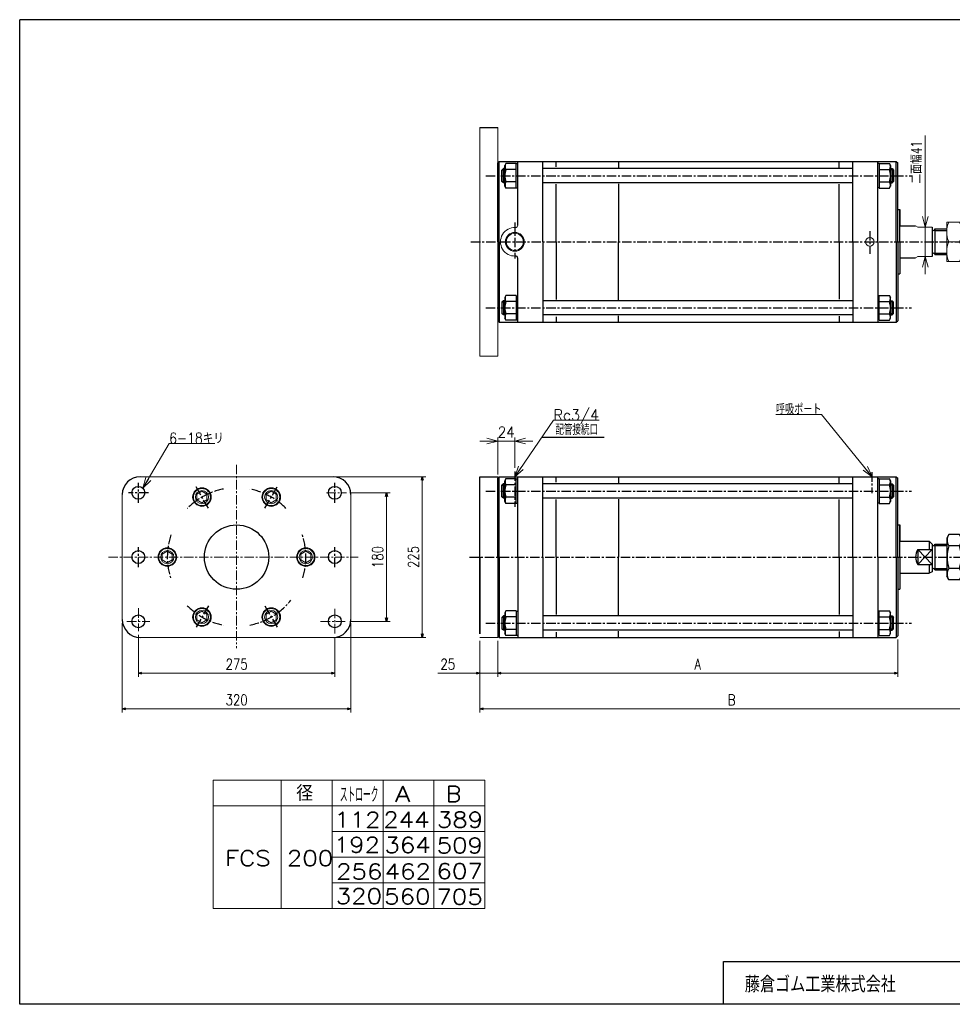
# Model space of a CAD drawing. Header units: millimetres. Extents: x -985 to 985, y -705 to 705.
# Tile 1 of 2: x -985 to 321, y -674 to 705. Entities that reach past the tile are written whole.
import ezdxf
from ezdxf.enums import TextEntityAlignment as Align

# ---------------------------------------------------------------- set-up
doc = ezdxf.new("R2010")
doc.units = ezdxf.units.MM
doc.header["$LTSCALE"] = 0.416667
doc.linetypes.add('CENTER', pattern=[50.8, 31.75, -6.35, 6.35, -6.35])
doc.layers.add('Layer0016', color=7, linetype='Continuous')
doc.layers.add('ZUWAKU', color=7, linetype='Continuous')
doc.styles.add('dcStyle0', font='txt.shx', dxfattribs={"width": 0.8, "bigfont": 'bigfont'})
doc.dimstyles.new('DaDimRotatedStyle', dxfattribs={"dimtxt": 15, "dimasz": 5.000003, "dimexe": 5, "dimexo": 1.666667, "dimgap": 5, "dimtad": 3, "dimdsep": 46, "dimtxsty": 'dcStyle0', "dimblk1": 'OPEN30', "dimblk2": 'OPEN30', "dimsah": 1, "dimcen": 0.09, "dimclrd": 4, "dimclre": 4, "dimclrt": 4, "dimadec": 0, "dimazin": 2, "dimtfac": 1, "dimtdec": 4, "dimtmove": 0, "dimatfit": 0, "dimfxl": 1, "dimarcsym": 0})

# ---------------------------------------------------------------- blocks, each defined once
blk = doc.blocks.new('DC_GROUP_Φ200_3')
at = {"color": 4, "linetype": 'Continuous', "lineweight": 25}
for p, q in [((-304.4, -122.7), (-306, -125.5)), ((-290, -122.7), (-304.4, -122.7)), ((-290, -122.7), (-290, -157.3)), ((-290, -123.1), (-290, -156.9)), ((-290, -123.1), (-287.9, -123.1)), ((-306, -125.5), (-306, -154.5)), ((-290, -131.3), (-304.4, -131.3)), ((-290, -148.7), (-304.4, -148.7)), ((-304.4, -157.3), (-306, -154.5)), ((-290, -157.3), (-304.4, -157.3)), ((-290, -156.9), (-287.9, -156.9))]:
    blk.add_line(p, q, dxfattribs=at)
for centre, radius, start, end in [((-296.9, -127), 8.66, 150, 210), ((-282.2, -140), 23.8, 158.7017, 201.2983), ((-296.9, -153), 8.66, 150, 210)]:
    blk.add_arc(centre, radius, start, end, dxfattribs=at)
blk = doc.blocks.new('DC_GROUP_Φ200_4')
at = {"color": 4, "linetype": 'Continuous', "lineweight": 25}
for p, q in [((218.2, -123.1), (216.1, -123.1)), ((218.2, -157.3), (218.2, -122.7)), ((218.2, -122.7), (232.6, -122.7)), ((218.2, -156.9), (218.2, -123.1)), ((232.6, -122.7), (234.2, -125.5)), ((218.2, -131.3), (232.6, -131.3)), ((234.2, -154.5), (234.2, -125.5)), ((218.2, -148.7), (232.6, -148.7)), ((218.2, -156.9), (216.1, -156.9)), ((218.2, -157.3), (232.6, -157.3)), ((232.6, -157.3), (234.2, -154.5))]:
    blk.add_line(p, q, dxfattribs=at)
for centre, radius, start, end in [((225.1, -127), 8.66, 330, 30), ((210.3, -140), 23.8, 338.7017, 21.2983), ((225.1, -153), 8.66, 330, 30)]:
    blk.add_arc(centre, radius, start, end, dxfattribs=at)
blk = doc.blocks.new('DC_GROUP_Φ200_5')
at = {"color": 4, "linetype": 'Continuous', "lineweight": 25}
for p, q in [((315.7, -15.7), (312.7, -21)), ((312.7, -21), (312.7, -74)), ((330.6, -15.7), (315.7, -15.7)), ((330.6, -15.7), (333.7, -21)), ((333.7, -21), (333.7, -74)), ((330.6, -31.6), (315.7, -31.6)), ((330.6, -63.4), (315.7, -63.4)), ((315.7, -79.3), (312.7, -74)), ((330.6, -79.3), (315.7, -79.3)), ((330.6, -79.3), (333.7, -74))]:
    blk.add_line(p, q, dxfattribs=at)
for centre, radius, start, end in [((327.3, -23.7), 14.1, 145.6111, 214.3889), ((319, -23.7), 14.1, 325.6111, 34.3889), ((365.8, -47.5), 52.5, 162.4111, 197.5889), ((280.5, -47.5), 52.5, 342.4111, 17.5889), ((327.3, -71.3), 14.1, 145.6111, 214.3889), ((319, -71.3), 14.1, 325.6111, 34.3889)]:
    blk.add_arc(centre, radius, start, end, dxfattribs=at)
blk = doc.blocks.new('DC_GROUP_Φ200_10')
at = {"color": 4, "linetype": 'Continuous', "lineweight": 25}
for p, q in [((-304.4, 62.3), (-306, 59.5)), ((-306, 30.5), (-306, 59.5)), ((-290, 62.3), (-304.4, 62.3)), ((-290, 27.7), (-290, 62.3)), ((-290, 28.1), (-290, 61.9)), ((-290, 61.9), (-287.9, 61.9)), ((-290, 53.7), (-304.4, 53.7)), ((-304.4, 27.7), (-306, 30.5)), ((-290, 36.3), (-304.4, 36.3)), ((-290, 27.7), (-304.4, 27.7)), ((-290, 28.1), (-287.9, 28.1))]:
    blk.add_line(p, q, dxfattribs=at)
for centre, radius, start, end in [((-296.9, 58), 8.66, 150, 210), ((-282.2, 45), 23.8, 158.7017, 201.2983), ((-296.9, 32), 8.66, 150, 210)]:
    blk.add_arc(centre, radius, start, end, dxfattribs=at)
blk = doc.blocks.new('DC_GROUP_Φ200_11')
at = {"color": 4, "linetype": 'Continuous', "lineweight": 25}
for p, q in [((218.2, 61.9), (216.1, 61.9)), ((218.2, 62.3), (218.2, 27.7)), ((218.2, 62.3), (232.6, 62.3)), ((218.2, 61.9), (218.2, 28.1)), ((232.6, 62.3), (234.2, 59.5)), ((234.2, 59.5), (234.2, 30.5)), ((218.2, 53.7), (232.6, 53.7)), ((218.2, 28.1), (216.1, 28.1)), ((218.2, 36.3), (232.6, 36.3)), ((218.2, 27.7), (232.6, 27.7)), ((232.6, 27.7), (234.2, 30.5))]:
    blk.add_line(p, q, dxfattribs=at)
for centre, radius, start, end in [((225.1, 58), 8.66, 330, 30), ((210.3, 45), 23.8, 338.7017, 21.2983), ((225.1, 32), 8.66, 330, 30)]:
    blk.add_arc(centre, radius, start, end, dxfattribs=at)
blk = doc.blocks.new('DC_GROUP_Φ200_12')
at = {"color": 4, "linetype": 'Continuous', "lineweight": 25}
for p, q in [((-304.4, 318.8), (-306, 316)), ((-290, 318.8), (-304.4, 318.8)), ((-290, 318.8), (-290, 284.2)), ((-290, 318.4), (-290, 284.6)), ((-290, 318.4), (-287.9, 318.4)), ((-306, 316), (-306, 287)), ((-290, 310.2), (-304.4, 310.2)), ((-290, 292.9), (-304.4, 292.9)), ((-304.4, 284.2), (-306, 287)), ((-290, 284.2), (-304.4, 284.2)), ((-290, 284.6), (-287.9, 284.6))]:
    blk.add_line(p, q, dxfattribs=at)
for centre, radius, start, end in [((-296.9, 314.5), 8.66, 150, 210), ((-282.2, 301.5), 23.8, 158.7017, 201.2983), ((-296.9, 288.5), 8.66, 150, 210)]:
    blk.add_arc(centre, radius, start, end, dxfattribs=at)
blk = doc.blocks.new('DC_GROUP_Φ200_13')
at = {"color": 4, "linetype": 'Continuous', "lineweight": 25}
for p, q in [((218.2, 318.4), (216.1, 318.4)), ((218.2, 284.2), (218.2, 318.8)), ((218.2, 318.8), (232.6, 318.8)), ((218.2, 284.6), (218.2, 318.4)), ((232.6, 318.8), (234.2, 316)), ((218.2, 310.2), (232.6, 310.2)), ((234.2, 287), (234.2, 316)), ((218.2, 292.9), (232.6, 292.9)), ((218.2, 284.6), (216.1, 284.6)), ((218.2, 284.2), (232.6, 284.2)), ((232.6, 284.2), (234.2, 287))]:
    blk.add_line(p, q, dxfattribs=at)
for centre, radius, start, end in [((225.1, 314.5), 8.66, 330, 30), ((210.3, 301.5), 23.8, 338.7017, 21.2983), ((225.1, 288.5), 8.66, 330, 30)]:
    blk.add_arc(centre, radius, start, end, dxfattribs=at)
blk = doc.blocks.new('DC_GROUP_Φ200_14')
at = {"color": 4, "linetype": 'Continuous', "lineweight": 25}
for p, q in [((-304.4, 503.8), (-306, 501)), ((-306, 472), (-306, 501)), ((-290, 503.8), (-304.4, 503.8)), ((-290, 469.2), (-290, 503.8)), ((-290, 469.6), (-290, 503.4)), ((-290, 503.4), (-287.9, 503.4)), ((-290, 495.2), (-304.4, 495.2)), ((-304.4, 469.2), (-306, 472)), ((-290, 477.9), (-304.4, 477.9)), ((-290, 469.2), (-304.4, 469.2)), ((-290, 469.6), (-287.9, 469.6))]:
    blk.add_line(p, q, dxfattribs=at)
for centre, radius, start, end in [((-296.9, 499.5), 8.66, 150, 210), ((-282.2, 486.5), 23.8, 158.7017, 201.2983), ((-296.9, 473.5), 8.66, 150, 210)]:
    blk.add_arc(centre, radius, start, end, dxfattribs=at)
blk = doc.blocks.new('DC_GROUP_Φ200_15')
at = {"color": 4, "linetype": 'Continuous', "lineweight": 25}
for p, q in [((218.2, 503.4), (216.1, 503.4)), ((218.2, 503.8), (218.2, 469.2)), ((218.2, 503.8), (232.6, 503.8)), ((218.2, 503.4), (218.2, 469.6)), ((232.6, 503.8), (234.2, 501)), ((234.2, 501), (234.2, 472)), ((218.2, 495.2), (232.6, 495.2)), ((218.2, 469.6), (216.1, 469.6)), ((218.2, 477.9), (232.6, 477.9)), ((218.2, 469.2), (232.6, 469.2)), ((232.6, 469.2), (234.2, 472))]:
    blk.add_line(p, q, dxfattribs=at)
for centre, radius, start, end in [((225.1, 499.5), 8.66, 330, 30), ((210.3, 486.5), 23.8, 338.7017, 21.2983), ((225.1, 473.5), 8.66, 330, 30)]:
    blk.add_arc(centre, radius, start, end, dxfattribs=at)
blk = doc.blocks.new('DC_GROUP_Φ200_16')
at = {"color": 4, "linetype": 'Continuous', "lineweight": 13}
for p, q in [((333.7, 421.5), (312.7, 421.5)), ((312.7, 421.5), (312.7, 366.5)), ((333.7, 366.5), (333.7, 421.5)), ((315.7, 394), (330.6, 394)), ((312.7, 366.5), (333.7, 366.5))]:
    blk.add_line(p, q, dxfattribs=at)
for centre, start, end in [((345.3, 407.8), 155.068, 204.932), ((301.1, 407.8), 335.068, 24.932), ((345.3, 380.3), 155.068, 204.932), ((301.1, 380.3), 335.068, 24.932)]:
    blk.add_arc(centre, 32.6, start, end, dxfattribs=at)
blk = doc.blocks.new('DC_GROUP_Φ200_22')
at = {"color": 4, "linetype": 'Continuous', "lineweight": 18}
for p, q in [((282.7, 414.5), (278.7, 429.5)), ((286.7, 429.5), (282.7, 414.5)), ((282.7, 414.5), (282.7, 429.5))]:
    blk.add_line(p, q, dxfattribs=at)
blk = doc.blocks.new('DC_GROUP_Φ200_23')
at = {"color": 4, "linetype": 'Continuous', "lineweight": 18}
for p, q in [((278.7, 358.5), (282.7, 373.5)), ((282.7, 373.5), (286.7, 358.5)), ((282.7, 373.5), (282.7, 358.5))]:
    blk.add_line(p, q, dxfattribs=at)
blk = doc.blocks.new('DC_GROUP_Φ200_21')
at = {"color": 4, "linetype": 'Continuous', "lineweight": 13}
for p, q in [((282.7, 542.9), (282.7, 414.5)), ((282.7, 373.5), (282.7, 414.5)), ((282.7, 348.5), (282.7, 373.5))]:
    blk.add_line(p, q, dxfattribs=at)
at = {"linetype": 'Continuous'}
for name in ['DC_GROUP_Φ200_22', 'DC_GROUP_Φ200_23']:
    blk.add_blockref(name, (0, 0), dxfattribs=at)
at = {"color": 4, "style": 'dcStyle0', "width": 0.714286}
blk.add_text('二面幅41', height=15, rotation=90, dxfattribs=at).set_placement((277.7, 475.4), (277.7, 535.4), align=Align.FIT)
blk = doc.blocks.new('DC_GROUP_Φ200_31')
at = {"color": 4, "linetype": 'Continuous', "lineweight": 18}
for p, q in [((-291.9, 65), (-286.7, 79.6)), ((-291.9, 65), (-283.4, 77.4)), ((-280.1, 75.1), (-291.9, 65))]:
    blk.add_line(p, q, dxfattribs=at)
blk = doc.blocks.new('DC_GROUP_Φ200_30')
at = {"color": 4, "linetype": 'Continuous', "lineweight": 13}
for p, q in [((-291.9, 65), (-237.8, 144)), ((-237.8, 144), (-173.8, 144))]:
    blk.add_line(p, q, dxfattribs=at)
at = {"linetype": 'Continuous'}
blk.add_blockref('DC_GROUP_Φ200_31', (0, 0), dxfattribs=at)
at = {"color": 4, "style": 'dcStyle0', "width": 0.85}
blk.add_text('Rc3/4', height=15, dxfattribs=at).set_placement((-237.8, 144), (-174, 144), align=Align.FIT)
blk = doc.blocks.new('DC_GROUP_Φ200_33')
at = {"color": 4, "linetype": 'Continuous', "lineweight": 18}
for p, q in [((208.1, 65), (195.5, 74.1)), ((208.1, 65), (198.7, 76.7)), ((201.8, 79.2), (208.1, 65))]:
    blk.add_line(p, q, dxfattribs=at)
blk = doc.blocks.new('DC_GROUP_Φ200_32')
at = {"color": 4, "linetype": 'Continuous', "lineweight": 13}
for p, q in [((137.6, 152.2), (73.6, 152.2)), ((208.1, 65), (137.6, 152.2))]:
    blk.add_line(p, q, dxfattribs=at)
at = {"linetype": 'Continuous'}
blk.add_blockref('DC_GROUP_Φ200_33', (0, 0), dxfattribs=at)
at = {"color": 4, "style": 'dcStyle0', "width": 0.708333}
blk.add_text('呼吸ポート', height=15, dxfattribs=at).set_placement((73.6, 152.2), (137.4, 152.2), align=Align.FIT)
blk = doc.blocks.new('DC_GROUP_Φ200_35')
at = {"color": 4, "linetype": 'Continuous', "lineweight": 18}
for p, q in [((-291.9, 115), (-276.9, 119)), ((-276.9, 111), (-291.9, 115)), ((-291.9, 115), (-276.9, 115))]:
    blk.add_line(p, q, dxfattribs=at)
blk = doc.blocks.new('DC_GROUP_Φ200_36')
at = {"color": 4, "linetype": 'Continuous', "lineweight": 18}
for p, q in [((-330.9, 119), (-315.9, 115)), ((-315.9, 115), (-330.9, 111)), ((-315.9, 115), (-330.9, 115))]:
    blk.add_line(p, q, dxfattribs=at)
blk = doc.blocks.new('DC_GROUP_Φ200_34')
at = {"color": 4, "linetype": 'Continuous', "lineweight": 13}
for p, q in [((-340.9, 115), (-315.9, 115)), ((-315.9, 68), (-315.9, 120)), ((-315.9, 115), (-291.9, 115)), ((-291.9, 77.5), (-291.9, 120)), ((-266.9, 115), (-291.9, 115))]:
    blk.add_line(p, q, dxfattribs=at)
at = {"linetype": 'Continuous'}
for name in ['DC_GROUP_Φ200_36', 'DC_GROUP_Φ200_35']:
    blk.add_blockref(name, (0, 0), dxfattribs=at)
at = {"color": 4, "style": 'dcStyle0', "width": 0.8}
blk.add_text('24', height=15, dxfattribs=at).set_placement((-315.9, 120), (-291.9, 120), align=Align.FIT)
blk = doc.blocks.new('DC_GROUP_Φ200_38')
at = {"color": 4, "linetype": 'Continuous', "lineweight": 18}
for p, q in [((-812.5, 48.9), (-808.4, 63.9)), ((-812.5, 48.9), (-804.9, 61.8)), ((-801.5, 59.8), (-812.5, 48.9))]:
    blk.add_line(p, q, dxfattribs=at)
blk = doc.blocks.new('DC_GROUP_Φ200_37')
at = {"color": 4, "linetype": 'Continuous', "lineweight": 13}
for p, q in [((-812.5, 48.9), (-775.8, 111.5)), ((-775.8, 111.5), (-711.8, 111.5))]:
    blk.add_line(p, q, dxfattribs=at)
at = {"linetype": 'Continuous'}
blk.add_blockref('DC_GROUP_Φ200_38', (0, 0), dxfattribs=at)
at = {"color": 4, "style": 'dcStyle0', "width": 0.796875}
blk.add_text('6-18キリ', height=15, dxfattribs=at).set_placement((-775.8, 111.5), (-699.3, 111.5), align=Align.FIT)
blk = doc.blocks.new('DC_GROUP_Φ200_39')
at = {"color": 4, "linetype": 'Continuous', "lineweight": 13}
for p, q in [((-632.9, 44.6), (-639.9, 40.5)), ((-625.9, 40.5), (-632.9, 44.6)), ((-639.9, 40.5), (-639.9, 32.5)), ((-639.9, 32.5), (-632.9, 28.4)), ((-632.9, 28.4), (-625.9, 32.5)), ((-625.9, 32.5), (-625.9, 40.5))]:
    blk.add_line(p, q, dxfattribs=at)
for radius in [12.2, 12, 9.23]:
    blk.add_circle((-632.9, 36.5), radius, dxfattribs=at)
blk = doc.blocks.new('DC_GROUP_Φ200_40')
at = {"color": 4, "linetype": 'Continuous', "lineweight": 13}
for p, q in [((-736.9, 40.5), (-729.9, 44.6)), ((-729.9, 44.6), (-722.9, 40.5)), ((-736.9, 32.5), (-736.9, 40.5)), ((-729.9, 28.4), (-736.9, 32.5)), ((-722.9, 32.5), (-729.9, 28.4)), ((-722.9, 40.5), (-722.9, 32.5))]:
    blk.add_line(p, q, dxfattribs=at)
for radius in [12.2, 12, 9.23]:
    blk.add_circle((-729.9, 36.5), radius, dxfattribs=at)
blk = doc.blocks.new('DC_GROUP_Φ200_41')
at = {"color": 4, "linetype": 'Continuous', "lineweight": 13}
for p, q in [((-639.9, -127.5), (-632.9, -123.4)), ((-632.9, -123.4), (-625.9, -127.5)), ((-639.9, -135.5), (-639.9, -127.5)), ((-632.9, -139.6), (-639.9, -135.5)), ((-625.9, -135.5), (-632.9, -139.6)), ((-625.9, -127.5), (-625.9, -135.5))]:
    blk.add_line(p, q, dxfattribs=at)
for radius in [12.2, 12, 9.23]:
    blk.add_circle((-632.9, -131.5), radius, dxfattribs=at)
blk = doc.blocks.new('DC_GROUP_Φ200_42')
at = {"color": 4, "linetype": 'Continuous', "lineweight": 13}
for p, q in [((-729.9, -123.4), (-736.9, -127.5)), ((-722.9, -127.5), (-729.9, -123.4)), ((-736.9, -127.5), (-736.9, -135.5)), ((-736.9, -135.5), (-729.9, -139.6)), ((-729.9, -139.6), (-722.9, -135.5)), ((-722.9, -135.5), (-722.9, -127.5))]:
    blk.add_line(p, q, dxfattribs=at)
for radius in [12.2, 12, 9.23]:
    blk.add_circle((-729.9, -131.5), radius, dxfattribs=at)
blk = doc.blocks.new('DC_GROUP_Φ200_43')
at = {"color": 4, "linetype": 'Continuous', "lineweight": 13}
for p, q in [((-584.4, -39.4), (-591.4, -43.5)), ((-577.4, -43.5), (-584.4, -39.4)), ((-591.4, -43.5), (-591.4, -51.5)), ((-591.4, -51.5), (-584.4, -55.6)), ((-584.4, -55.6), (-577.4, -51.5)), ((-577.4, -51.5), (-577.4, -43.5))]:
    blk.add_line(p, q, dxfattribs=at)
for radius in [12.2, 12, 9.23]:
    blk.add_circle((-584.4, -47.5), radius, dxfattribs=at)
blk = doc.blocks.new('DC_GROUP_Φ200_44')
at = {"color": 4, "linetype": 'Continuous', "lineweight": 13}
for p, q in [((-785.4, -43.5), (-778.4, -39.4)), ((-778.4, -39.4), (-771.4, -43.5)), ((-785.4, -51.5), (-785.4, -43.5)), ((-778.4, -55.6), (-785.4, -51.5)), ((-771.4, -51.5), (-778.4, -55.6)), ((-771.4, -43.5), (-771.4, -51.5))]:
    blk.add_line(p, q, dxfattribs=at)
for radius in [12.2, 12, 9.23]:
    blk.add_circle((-778.4, -47.5), radius, dxfattribs=at)
blk = doc.blocks.new('_OPEN30')
at = {"color": 0, "linetype": 'ByBlock', "lineweight": -2}
for p, q in [((-1, 0.267949), (0, 0)), ((0, 0), (-1, -0.267949)), ((0, 0), (-1, 0))]:
    blk.add_line(p, q, dxfattribs=at)
blk = doc.blocks.new('*D46')
at = {"color": 4, "linetype": 'Continuous', "lineweight": 13}
for p, q in [((-818.9, -156.2), (-818.9, -215)), ((-543.9, -159.6), (-543.9, -215)), ((-818.9, -210), (-543.9, -210))]:
    blk.add_line(p, q, dxfattribs=at)
at = {"color": 4, "xscale": 5.000004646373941, "yscale": 4.999982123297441}
for p, rotation in [((-818.9, -210), 180), ((-543.9, -210), 360)]:
    blk.add_blockref('_OPEN30', p, dxfattribs=dict(at, rotation=rotation))
at = {"color": 4, "insert": (-681.4, -205), "char_height": 15, "width": 60.938, "attachment_point": 8, "style": 'dcStyle0'}
blk.add_mtext('\\T1.00;275', dxfattribs=at)
blk = doc.blocks.new('*D47')
at = {"color": 4, "linetype": 'Continuous', "lineweight": 13}
for p, q in [((-522.7, 42.5), (-466.4, 42.5)), ((-471.4, -137.5), (-471.4, 42.5)), ((-522.7, -137.5), (-466.4, -137.5))]:
    blk.add_line(p, q, dxfattribs=at)
at = {"color": 4, "xscale": 5.000004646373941, "yscale": 4.999982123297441}
for p, rotation in [((-471.4, 42.5), 90), ((-471.4, -137.5), 270)]:
    blk.add_blockref('_OPEN30', p, dxfattribs=dict(at, rotation=rotation))
at = {"color": 4, "insert": (-476.4, -47.5), "char_height": 15, "width": 60.938, "attachment_point": 8, "rotation": 90, "style": 'dcStyle0'}
blk.add_mtext('\\T1.00;180', dxfattribs=at)
blk = doc.blocks.new('*D48')
at = {"color": 4, "linetype": 'Continuous', "lineweight": 13}
for p, q in [((-841.4, -140), (-841.4, -265)), ((-521.4, -140), (-521.4, -265)), ((-841.4, -260), (-521.4, -260))]:
    blk.add_line(p, q, dxfattribs=at)
at = {"color": 4, "xscale": 5.000004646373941, "yscale": 4.999982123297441}
for p, rotation in [((-841.4, -260), 180), ((-521.4, -260), 360)]:
    blk.add_blockref('_OPEN30', p, dxfattribs=dict(at, rotation=rotation))
at = {"color": 4, "insert": (-681.4, -255), "char_height": 15, "width": 60.938, "attachment_point": 8, "style": 'dcStyle0'}
blk.add_mtext('\\T1.00;320', dxfattribs=at)
blk = doc.blocks.new('*D49')
at = {"color": 4, "linetype": 'Continuous', "lineweight": 13}
for p, q in [((-541.4, 65), (-416.4, 65)), ((-421.4, -160), (-421.4, 65)), ((-541.4, -160), (-416.4, -160))]:
    blk.add_line(p, q, dxfattribs=at)
at = {"color": 4, "xscale": 5.000004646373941, "yscale": 4.999982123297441}
for p, rotation in [((-421.4, 65), 90), ((-421.4, -160), 270)]:
    blk.add_blockref('_OPEN30', p, dxfattribs=dict(at, rotation=rotation))
at = {"color": 4, "insert": (-426.4, -47.5), "char_height": 15, "width": 60.938, "attachment_point": 8, "rotation": 90, "style": 'dcStyle0'}
blk.add_mtext('\\T1.00;225', dxfattribs=at)
blk = doc.blocks.new('*D50')
at = {"color": 4, "linetype": 'Continuous', "lineweight": 13}
for p, q in [((-340.9, -165), (-340.9, -215)), ((-315.9, -165), (-315.9, -215)), ((-399.6, -210), (-340.9, -210)), ((-315.9, -210), (-340.9, -210)), ((-307.6, -210), (-315.9, -210))]:
    blk.add_line(p, q, dxfattribs=at)
at = {"color": 4, "xscale": 5.000004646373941, "yscale": 4.999982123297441}
for p, rotation in [((-340.9, -210), 360), ((-315.9, -210), 180)]:
    blk.add_blockref('_OPEN30', p, dxfattribs=dict(at, rotation=rotation))
at = {"color": 4, "insert": (-375.4, -205), "char_height": 15, "width": 46.875, "attachment_point": 9, "style": 'dcStyle0'}
blk.add_mtext('\\T1.00;25', dxfattribs=at)
blk = doc.blocks.new('*D51')
at = {"color": 4, "linetype": 'Continuous', "lineweight": 13}
for p, q in [((-315.9, -165), (-315.9, -215)), ((244.1, -163), (244.1, -215)), ((-315.9, -210), (244.1, -210))]:
    blk.add_line(p, q, dxfattribs=at)
at = {"color": 4, "xscale": 5.000004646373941, "yscale": 4.999982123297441}
for p, rotation in [((-315.9, -210), 180), ((244.1, -210), 360)]:
    blk.add_blockref('_OPEN30', p, dxfattribs=dict(at, rotation=rotation))
at = {"color": 4, "insert": (-35.9, -205), "char_height": 15, "width": 32.812, "attachment_point": 8, "style": 'dcStyle0'}
blk.add_mtext('\\T1.00;A', dxfattribs=at)
blk = doc.blocks.new('*D52')
at = {"color": 4, "linetype": 'Continuous', "lineweight": 13}
for p, q in [((364.1, -67.5), (364.1, -265)), ((-340.9, -165), (-340.9, -265)), ((-340.9, -260), (364.1, -260))]:
    blk.add_line(p, q, dxfattribs=at)
at = {"color": 4, "xscale": 5.000004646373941, "yscale": 4.999982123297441}
for p, rotation in [((-340.9, -260), 180), ((364.1, -260), 360)]:
    blk.add_blockref('_OPEN30', p, dxfattribs=dict(at, rotation=rotation))
at = {"color": 4, "insert": (11.6, -255), "char_height": 15, "width": 32.812, "attachment_point": 8, "style": 'dcStyle0'}
blk.add_mtext('\\T1.00;B', dxfattribs=at)

msp = doc.modelspace()

# ---------------------------------------------------------------- linework, layer by layer
at = {"color": 4, "linetype": 'Continuous', "lineweight": 25}
for p, q in [((-313.912, 506.519), (-315.912, 504.519)), ((-313.912, 506.519), (-315.912, 504.519)), ((-315.912, 439.019), (-315.912, 504.519)), ((-315.912, 394.019), (-315.912, 504.519)), ((-313.912, 506.519), (242.088, 506.519)), ((-313.912, 506.519), (242.088, 506.519)), ((-313.912, 394.019), (-313.912, 506.519)), ((-307.912, 496.519), (-309.912, 494.519)), ((-306.012, 496.519), (-307.912, 496.519)), ((-307.912, 476.519), (-307.912, 496.519)), ((-287.912, 416.997), (-287.912, 506.519)), ((-252.912, 394.019), (-252.912, 506.519)), ((181.088, 496.519), (-252.912, 496.519)), ((-233.812, 499.142), (-233.812, 506.519)), ((-146.912, 506.519), (-146.912, 497.912)), ((161.988, 498.077), (161.988, 506.519)), ((181.088, 394.019), (181.088, 506.519)), ((216.088, 394.019), (216.088, 506.519)), ((234.188, 496.519), (236.088, 496.519)), ((236.088, 496.519), (238.088, 494.519)), ((236.088, 496.519), (236.088, 476.519)), ((242.088, 506.519), (244.088, 504.519)), ((242.088, 506.519), (244.088, 504.519)), ((242.088, 394.019), (242.088, 506.519)), ((244.088, 439.019), (244.088, 504.519)), ((244.088, 394.019), (244.088, 504.519)), ((-309.912, 478.519), (-309.912, 494.519)), ((-309.512, 494.919), (-306.012, 494.919)), ((237.688, 494.919), (234.188, 494.919)), ((238.088, 494.519), (238.088, 478.519)), ((-307.912, 476.519), (-309.912, 478.519)), ((-309.512, 478.119), (-306.012, 478.119)), ((-306.012, 476.519), (-307.912, 476.519)), ((181.088, 476.519), (-252.912, 476.519)), ((-233.812, 394.019), (-233.812, 474.63)), ((-146.912, 475.34), (-146.912, 394.019)), ((161.988, 394.019), (161.988, 474.476)), ((237.688, 478.119), (234.188, 478.119)), ((234.188, 476.519), (236.088, 476.519)), ((236.088, 476.519), (238.088, 478.519)), ((244.088, 439.019), (247.088, 439.019)), ((244.088, 439.019), (247.088, 439.019)), ((247.088, 439.019), (247.088, 416.519)), ((247.088, 394.019), (247.088, 439.019)), ((247.088, 416.519), (269.048, 416.519)), ((292.088, 414.519), (292.088, 373.384)), ((296.088, 412.019), (312.667, 412.019)), ((296.088, 412.019), (296.088, 376.019)), ((296.088, 410.019), (312.667, 410.019)), ((-315.912, 394.019), (-315.912, 283.519)), ((-313.912, 394.019), (-313.912, 281.519)), ((-252.912, 394.019), (-252.912, 281.519)), ((-233.812, 394.019), (-233.812, 313.408)), ((-146.912, 312.697), (-146.912, 394.019)), ((161.988, 394.019), (161.988, 313.562)), ((181.088, 394.019), (181.088, 281.519)), ((216.088, 394.019), (216.088, 281.519)), ((242.088, 394.019), (242.088, 281.519)), ((244.088, 394.019), (244.088, 283.519)), ((247.088, 394.019), (247.088, 349.019)), ((296.088, 378.019), (312.667, 378.019)), ((296.088, 376.019), (312.667, 376.019)), ((-287.912, 281.519), (-287.912, 371.041)), ((247.088, 371.519), (269.048, 371.519)), ((244.088, 349.019), (247.088, 349.019)), ((-307.912, 311.519), (-309.912, 309.519)), ((-309.912, 309.519), (-309.912, 293.519)), ((-309.512, 309.919), (-306.012, 309.919)), ((-306.012, 311.519), (-307.912, 311.519)), ((-307.912, 311.519), (-307.912, 291.519)), ((181.088, 311.519), (-252.912, 311.519)), ((234.188, 311.519), (236.088, 311.519)), ((237.688, 309.919), (234.188, 309.919)), ((236.088, 311.519), (238.088, 309.519)), ((236.088, 291.519), (236.088, 311.519)), ((238.088, 293.519), (238.088, 309.519)), ((-307.912, 291.519), (-309.912, 293.519)), ((-309.512, 293.119), (-306.012, 293.119)), ((-306.012, 291.519), (-307.912, 291.519)), ((181.088, 291.519), (-252.912, 291.519)), ((-146.912, 281.519), (-146.912, 290.125)), ((161.988, 289.96), (161.988, 281.519)), ((237.688, 293.119), (234.188, 293.119)), ((234.188, 291.519), (236.088, 291.519)), ((236.088, 291.519), (238.088, 293.519)), ((-313.912, 281.519), (-315.912, 283.519)), ((-313.912, 281.519), (242.088, 281.519)), ((-233.812, 288.896), (-233.812, 281.519)), ((242.088, 281.519), (244.088, 283.519)), ((-166.899, 120.104), (-254.138, 120.104)), ((-313.912, 65), (-315.912, 63)), ((-313.912, 65), (-315.912, 63)), ((-315.912, -2.5), (-315.912, 63)), ((-315.912, -47.5), (-315.912, 63)), ((-313.912, 65), (242.088, 65)), ((-313.912, 65), (242.088, 65)), ((-313.912, -47.5), (-313.912, 65)), ((-287.912, -47.5), (-287.912, 65)), ((-252.912, -47.5), (-252.912, 65)), ((-233.812, 57.623), (-233.812, 65)), ((-146.912, 65), (-146.912, 56.393)), ((161.988, 56.558), (161.988, 65)), ((181.088, -47.5), (181.088, 65)), ((216.088, -47.5), (216.088, 65)), ((242.088, 65), (244.088, 63)), ((242.088, 65), (244.088, 63)), ((242.088, -47.5), (242.088, 65)), ((244.088, -2.5), (244.088, 63)), ((244.088, -47.5), (244.088, 63)), ((-307.912, 55), (-309.912, 53)), ((-309.912, 37), (-309.912, 53)), ((-309.512, 53.4), (-306.012, 53.4)), ((-306.012, 55), (-307.912, 55)), ((-307.912, 35), (-307.912, 55)), ((181.088, 55), (-252.912, 55)), ((234.188, 55), (236.088, 55)), ((237.688, 53.4), (234.188, 53.4)), ((236.088, 55), (238.088, 53)), ((236.088, 55), (236.088, 35)), ((238.088, 53), (238.088, 37)), ((-307.912, 35), (-309.912, 37)), ((-309.512, 36.6), (-306.012, 36.6)), ((-306.012, 35), (-307.912, 35)), ((181.088, 35), (-252.912, 35)), ((-233.812, -47.5), (-233.812, 33.111)), ((-146.912, 33.822), (-146.912, -47.5)), ((161.988, -47.5), (161.988, 32.957)), ((237.688, 36.6), (234.188, 36.6)), ((234.188, 35), (236.088, 35)), ((236.088, 35), (238.088, 37)), ((244.088, -2.5), (247.088, -2.5)), ((244.088, -2.5), (247.088, -2.5)), ((247.088, -2.5), (247.088, -25)), ((247.088, -47.5), (247.088, -2.5)), ((247.088, -25), (288.088, -25)), ((288.088, -25), (288.088, -36.9)), ((288.088, -25), (292.097, -29.37)), ((272.088, -36.9), (272.088, -58.1)), ((272.088, -36.9), (292.088, -36.9)), ((272.088, -36.9), (292.088, -58.1)), ((292.088, -36.9), (272.088, -58.1)), ((292.088, -29.389), (292.088, -68.135)), ((296.088, -29.5), (312.667, -29.5)), ((296.088, -29.5), (296.088, -65.5)), ((296.088, -31.5), (312.667, -31.5)), ((-340.872, -47.5), (-340.872, -154.913)), ((-315.912, -47.5), (-315.912, -158)), ((-313.912, -47.5), (-313.912, -160)), ((-287.912, -47.5), (-287.912, -160)), ((-252.912, -47.5), (-252.912, -160)), ((-233.812, -47.5), (-233.812, -128.111)), ((-146.912, -128.822), (-146.912, -47.5)), ((161.988, -47.5), (161.988, -127.957)), ((181.088, -47.5), (181.088, -160)), ((216.088, -47.5), (216.088, -160)), ((242.088, -47.5), (242.088, -160)), ((244.088, -47.5), (244.088, -158)), ((247.088, -47.5), (247.088, -92.5)), ((272.088, -58.1), (292.088, -58.1)), ((288.088, -58.1), (288.088, -70)), ((292.088, -68.135), (288.088, -70)), ((296.088, -63.5), (312.667, -63.5)), ((296.088, -65.5), (312.667, -65.5)), ((247.088, -70), (288.088, -70)), ((244.088, -92.5), (247.088, -92.5)), ((-307.912, -130), (-309.912, -132)), ((-309.912, -132), (-309.912, -148)), ((-309.512, -131.6), (-306.012, -131.6)), ((-306.012, -130), (-307.912, -130)), ((-307.912, -130), (-307.912, -150)), ((181.088, -130), (-252.912, -130)), ((234.188, -130), (236.088, -130)), ((237.688, -131.6), (234.188, -131.6)), ((236.088, -130), (238.088, -132)), ((236.088, -150), (236.088, -130)), ((238.088, -148), (238.088, -132)), ((-307.912, -150), (-309.912, -148)), ((-309.512, -148.4), (-306.012, -148.4)), ((-306.012, -150), (-307.912, -150)), ((181.088, -150), (-252.912, -150)), ((-146.912, -160), (-146.912, -151.393)), ((161.988, -151.558), (161.988, -160)), ((237.688, -148.4), (234.188, -148.4)), ((234.188, -150), (236.088, -150)), ((236.088, -150), (238.088, -148)), ((-313.912, -160), (-315.912, -158)), ((-313.912, -160), (242.088, -160)), ((-233.812, -152.623), (-233.812, -160)), ((242.088, -160), (244.088, -158))]:
    msp.add_line(p, q, dxfattribs=at)
at = {"color": 4, "linetype": 'CENTER', "lineweight": 25}
for p, q in [((-332.558, 486.519), (263.227, 486.519)), ((-291.912, 420.876), (-291.912, 370.649)), ((205.088, 409.069), (205.088, 377.16)), ((-353.382, 394.019), (377.278, 394.019)), ((-332.558, 301.519), (263.227, 301.519)), ((-291.912, 72.526), (-291.912, 22.934)), ((208.088, 71.283), (208.088, 42.025)), ((-332.558, 45), (263.227, 45)), ((-355.232, -47.5), (377.278, -47.5)), ((-332.558, -140), (263.227, -140))]:
    msp.add_line(p, q, dxfattribs=at)
at = {"color": 4, "linetype": 'Continuous', "lineweight": 13}
for p, q in [((272.088, 414.519), (269.048, 416.519)), ((272.088, 414.519), (292.088, 414.519)), ((312.667, 410.019), (312.667, 378.019)), ((269.048, 371.519), (272.088, 373.519)), ((272.088, 373.519), (292.088, 373.519)), ((-816.373, 65), (-546.373, 65)), ((-841.373, 40), (-841.373, -135)), ((-521.373, -135), (-521.373, 40)), ((-816.373, -160), (-546.373, -160)), ((-340.912, -160), (-315.912, -160)), ((-714.026, -359.727), (-333.828, -359.727)), ((-714.026, -359.727), (-714.026, -539.727)), ((-618.915, -359.727), (-618.915, -539.727)), ((-547.644, -359.727), (-547.644, -539.727)), ((-476.372, -359.727), (-476.372, -539.727)), ((-405.1, -359.727), (-405.1, -539.727)), ((-333.828, -359.727), (-333.828, -539.727)), ((-714.026, -395.727), (-333.828, -395.727)), ((-547.644, -431.727), (-333.828, -431.727)), ((-547.475, -467.727), (-333.828, -467.727)), ((-547.644, -503.727), (-333.828, -503.727)), ((-714.026, -539.727), (-333.828, -539.727))]:
    msp.add_line(p, q, dxfattribs=at)
at = {"color": 4, "linetype": 'CENTER', "lineweight": 13}
for p, q in [((-681.373, 81.703), (-681.373, -174.83)), ((-555.706, 42.5), (-527.667, 42.5)), ((-860.921, -47.5), (-511.373, -47.5)), ((-818.873, -119.21), (-818.873, -151.157)), ((-543.873, -119.89), (-543.873, -154.556)), ((-834.823, -137.5), (-802.959, -137.5)), ((-563.693, -137.5), (-527.667, -137.5))]:
    msp.add_line(p, q, dxfattribs=at)
at = {"color": 4, "linetype": 'Continuous', "lineweight": 13}
for centre, radius in [((-291.912, 394.019), 13.194), ((-291.912, 394.019), 11.994), ((205.088, 394.019), 6), ((-729.873, 36.504), 13), ((-632.873, 36.504), 13), ((-778.373, -47.5), 13), ((-584.373, -47.5), 13), ((-729.873, -131.504), 13), ((-632.873, -131.504), 13)]:
    msp.add_circle(centre, radius, dxfattribs=at)
for centre, radius, start, end in [((-291.912, 394.019), 20, 87.508094, 272.491906), ((-290.912, 416.997), 3, 267.508094, 0)]:
    msp.add_arc(centre, radius, start, end, dxfattribs=at)
at = {"color": 4, "linetype": 'Continuous', "lineweight": 25}
for centre, radius, start, end in [((294.088, 412.019), 2, 176.195233, 0), ((-290.912, 371.041), 3, 0, 92.491906), ((294.088, 376.019), 2, 0, 180), ((289.048, -47.5), 20, 147.994545, 212.005455), ((294.088, -29.5), 2, 176.195233, 0), ((294.088, -65.5), 2, 0, 180)]:
    msp.add_arc(centre, radius, start, end, dxfattribs=at)
at = {"layer": 'Layer0016', "color": 4, "linetype": 'Continuous', "lineweight": 25}
for p, q in [((-340.912, 554.019), (-315.912, 554.019)), ((-340.912, 65), (-315.912, 65)), ((-340.912, -154.913), (-340.912, 65)), ((-315.912, 65), (-315.912, -155.829))]:
    msp.add_line(p, q, dxfattribs=at)
at = {"layer": 'Layer0016', "color": 4, "linetype": 'Continuous', "lineweight": 13}
for p, q in [((-340.912, 554.019), (-340.912, 234.019)), ((-315.912, 554.019), (-315.912, 234.019)), ((-315.912, 234.019), (-340.912, 234.019))]:
    msp.add_line(p, q, dxfattribs=at)
at = {"layer": 'Layer0016', "color": 4, "linetype": 'CENTER', "lineweight": 25}
for p, q in [((-818.873, 28.5), (-818.873, 56.5)), ((-543.873, 28.5), (-543.873, 56.5)), ((-804.873, 42.5), (-832.873, 42.5)), ((-720.873, 20.916), (-738.873, 52.093)), ((-641.873, 20.916), (-623.873, 52.093)), ((-818.873, -61.5), (-818.873, -33.5)), ((-543.873, -61.5), (-543.873, -33.5)), ((-720.873, -115.916), (-738.873, -147.093)), ((-641.873, -115.916), (-623.873, -147.093))]:
    msp.add_line(p, q, dxfattribs=at)
at = {"layer": 'Layer0016', "color": 4, "linetype": 'Continuous', "lineweight": 25}
for centre, radius in [((-818.873, 42.5), 9), ((-543.873, 42.5), 9), ((-681.373, -47.5), 45), ((-818.873, -47.5), 9), ((-543.873, -47.5), 9), ((-818.873, -137.5), 9), ((-543.873, -137.5), 9)]:
    msp.add_circle(centre, radius, dxfattribs=at)
for centre, start, end in [((-816.373, 40), 90, 180), ((-546.373, 40), 0, 90), ((-816.373, -135), 180, 270), ((-546.373, -135), 270, 0)]:
    msp.add_arc(centre, 25, start, end, dxfattribs=at)
at = {"layer": 'Layer0016', "color": 4, "linetype": 'CENTER', "lineweight": 25}
for start, end in [(100.90819, 135.391545), (44.608455, 79.09181), (161.371186, 197.306234), (342.693766, 18.628814), (280.90819, 321.445242), (224.608455, 259.09181)]:
    msp.add_arc((-681.373, -47.5), 97, start, end, dxfattribs=at)
at = {"layer": 'ZUWAKU', "color": 5, "linetype": 'Continuous', "lineweight": 25}
for p, q in [((-985, -673.75), (-985, 705)), ((955, 705), (-985, 705)), ((985, -673.75), (-985, -673.75))]:
    msp.add_line(p, q, dxfattribs=at)
at = {"layer": 'ZUWAKU', "color": 4, "linetype": 'Continuous', "lineweight": 25}
for p, q in [((0, -613.75), (955, -613.75)), ((0, -673.75), (0, -613.75))]:
    msp.add_line(p, q, dxfattribs=at)

# ---------------------------------------------------------------- block references
at = {"linetype": 'Continuous'}
for name in ['DC_GROUP_Φ200_21', 'DC_GROUP_Φ200_14', 'DC_GROUP_Φ200_15', 'DC_GROUP_Φ200_16', 'DC_GROUP_Φ200_12', 'DC_GROUP_Φ200_13', 'DC_GROUP_Φ200_32', 'DC_GROUP_Φ200_30', 'DC_GROUP_Φ200_37', 'DC_GROUP_Φ200_34', 'DC_GROUP_Φ200_10', 'DC_GROUP_Φ200_11', 'DC_GROUP_Φ200_40', 'DC_GROUP_Φ200_39', 'DC_GROUP_Φ200_5', 'DC_GROUP_Φ200_44', 'DC_GROUP_Φ200_43', 'DC_GROUP_Φ200_42', 'DC_GROUP_Φ200_41', 'DC_GROUP_Φ200_3', 'DC_GROUP_Φ200_4']:
    msp.add_blockref(name, (0, 0), dxfattribs=at)

# ---------------------------------------------------------------- texts
at = {"color": 4, "style": 'dcStyle0'}
for s, height, width, p, p2 in [('配管接続口', 15, 0.666667, (-235.278, 123.555), (-175.278, 123.555)), ('   径', 21.6, 0.952381, (-660.579, -389.122), (-574.179, -389.122)), ('ストローク', 21.6, 0.416667, (-536.847, -390.932), (-482.847, -390.932))]:
    msp.add_text(s, height=height, dxfattribs=dict(at, width=width)).set_placement(p, p2, align=Align.FIT)
for s, p, p2 in [('A', (-459.617, -390.042), (-438.017, -390.042)), ('B', (-388.346, -390.042), (-366.746, -390.042)), ('112', (-544.599, -426.112), (-479.799, -426.112)), ('244', (-476.041, -425.957), (-411.241, -425.957)), ('389', (-401.095, -426.042), (-336.295, -426.042)), ('192', (-545.328, -461.255), (-480.528, -461.255)), ('364', (-474.391, -461.518), (-409.591, -461.518)), ('509', (-401.287, -462.042), (-336.487, -462.042)), ('FCS 200', (-697.315, -480.042), (-546.115, -480.042)), ('256', (-542.071, -498.719), (-477.271, -498.719)), ('462', (-474.043, -498.413), (-409.243, -498.413)), ('607', (-401.479, -498.042), (-336.679, -498.042)), ('320', (-542.569, -533.008), (-477.769, -533.008)), ('560', (-474.775, -533.518), (-409.975, -533.518)), ('705', (-401.671, -534.042), (-336.871, -534.042))]:
    msp.add_text(s, height=21.6, dxfattribs=at).set_placement(p, p2, align=Align.FIT)
at = {"layer": 'ZUWAKU', "color": 4, "style": 'dcStyle0', "width": 0.783333}
msp.add_text('藤倉ゴム工業株式会社', height=22.5, dxfattribs=at).set_placement((30.063, -657.036), (241.563, -657.036), align=Align.FIT)

# ---------------------------------------------------------------- dimensions: what is measured, and where the dimension line sits
at = {"linetype": 'Continuous', "lineweight": 13}
for base, p1, p2, picture, middle in [((-421.373, 65), (-543.039, -160), (-543.039, 65), '*D49', (-421.373, -47.5)), ((-471.373, 42.5), (-524.334, -137.5), (-524.334, 42.5), '*D47', (-471.373, -47.5))]:
    dim = msp.add_linear_dim(base=base, p1=p1, p2=p2, angle=90, dimstyle='DaDimRotatedStyle', override={"dimtxt": 15, "dimasz": 5.000003, "dimexe": 5, "dimexo": 1.666667, "dimgap": 5, "dimtad": 3, "dimtih": 0, "dimtoh": 0, "dimdec": 2, "dimzin": 8, "dimtxsty": 'dcStyle0', "dimblk1": 'OPEN30', "dimblk2": 'OPEN30', "dimsah": 1, "dimclrd": 4, "dimclre": 4, "dimclrt": 4, "dimazin": 2, "dimtofl": 1, "dimatfit": 0, "dimtolj": 0, "dimtzin": 8}, dxfattribs=at)
    dim.commit()
    dim.dimension.update_dxf_attribs({"geometry": picture, "text_midpoint": middle})
for base, p1, p2, text, picture, middle in [((364.088, -260), (-340.912, -163.333), (364.088, -65.833), 'B', '*D52', (11.588, -260)), ((244.088, -210), (-315.912, -163.333), (244.088, -161.333), 'A', '*D51', (-35.912, -210))]:
    dim = msp.add_linear_dim(base=base, p1=p1, p2=p2, text=text, dimstyle='DaDimRotatedStyle', override={"dimtxt": 15, "dimasz": 5.000003, "dimexe": 5, "dimexo": 1.666667, "dimgap": 5, "dimtad": 3, "dimtih": 0, "dimtoh": 0, "dimdec": 2, "dimzin": 8, "dimtxsty": 'dcStyle0', "dimblk1": 'OPEN30', "dimblk2": 'OPEN30', "dimsah": 1, "dimclrd": 4, "dimclre": 4, "dimclrt": 4, "dimazin": 2, "dimtofl": 1, "dimatfit": 0, "dimtolj": 0, "dimtzin": 8}, dxfattribs=at)
    dim.commit()
    dim.dimension.update_dxf_attribs({"geometry": picture, "text_midpoint": middle})
for base, p1, p2, picture, middle in [((-521.373, -260), (-841.373, -138.333), (-521.373, -138.333), '*D48', (-681.373, -260)), ((-543.873, -210), (-818.873, -154.491), (-543.873, -157.889), '*D46', (-681.373, -210)), ((-340.912, -210), (-315.912, -163.333), (-340.912, -163.333), '*D50', (-386.651, -210))]:
    dim = msp.add_linear_dim(base=base, p1=p1, p2=p2, dimstyle='DaDimRotatedStyle', override={"dimtxt": 15, "dimasz": 5.000003, "dimexe": 5, "dimexo": 1.666667, "dimgap": 5, "dimtad": 3, "dimtih": 0, "dimtoh": 0, "dimdec": 2, "dimzin": 8, "dimtxsty": 'dcStyle0', "dimblk1": 'OPEN30', "dimblk2": 'OPEN30', "dimsah": 1, "dimclrd": 4, "dimclre": 4, "dimclrt": 4, "dimazin": 2, "dimtofl": 1, "dimatfit": 0, "dimtolj": 0, "dimtzin": 8}, dxfattribs=at)
    dim.commit()
    dim.dimension.update_dxf_attribs({"geometry": picture, "text_midpoint": middle})

doc.saveas('drawing.dxf')
